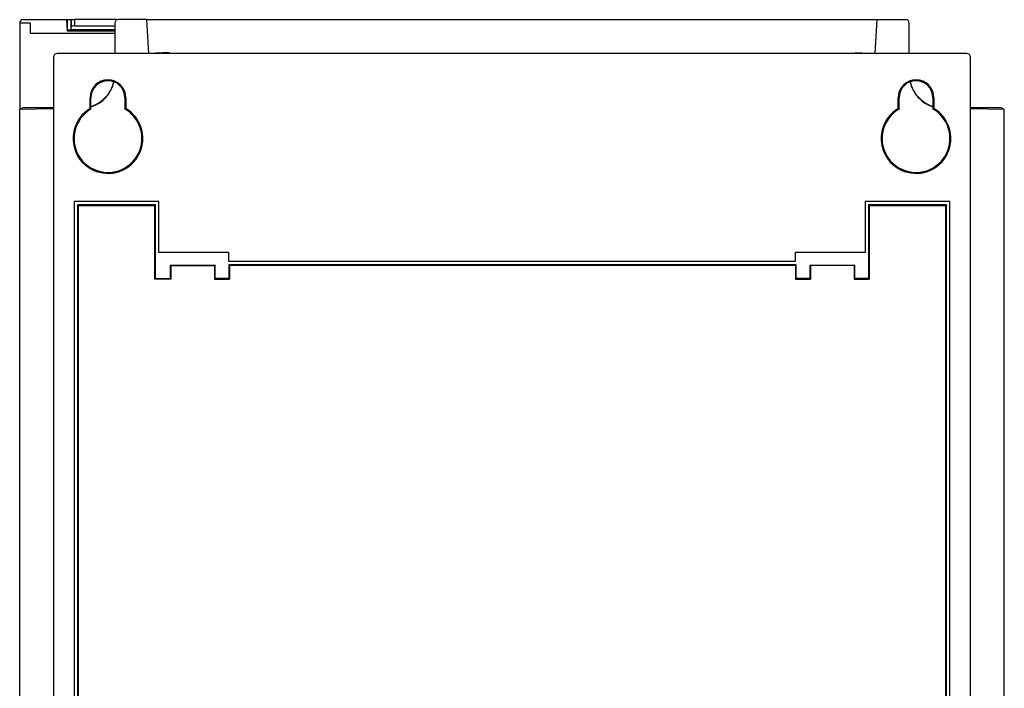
# Model space of a CAD drawing. Header units: inches. Extents: x 357 to 473, y 36 to 194.
# Tile 2 of 2: x 357 to 473, y 115 to 194. Entities that reach past the tile are written whole.
import ezdxf

# ---------------------------------------------------------------- set-up
doc = ezdxf.new("R2010")
doc.units = ezdxf.units.IN
doc.header["$MEASUREMENT"] = 0

# ---------------------------------------------------------------- blocks, each defined once
blk = doc.blocks.new('block 2')
at = {"color": 7, "lineweight": 25}
blk.add_open_spline([(464.97, 184.53), (464.97, 185.69), (464.03, 186.64), (462.86, 186.64), (461.7, 186.64), (460.75, 185.69), (460.75, 184.53)], degree=3, knots=[0, 0, 0, 0, 1, 1, 1, 2, 2, 2, 2], dxfattribs=at)
blk = doc.blocks.new('block 3')
at = {"color": 7, "lineweight": 25}
blk.add_lwpolyline([(460.75, 183.25), (460.75, 184.53)], dxfattribs=at)
blk = doc.blocks.new('block 4')
at = {"color": 7, "lineweight": 25}
blk.add_open_spline([(460.75, 183.25), (458.8, 182.09), (458.17, 179.56), (459.33, 177.61), (460.5, 175.67), (463.03, 175.03), (464.97, 176.2), (466.92, 177.36), (467.56, 179.89), (466.39, 181.84), (466.04, 182.42), (465.56, 182.91), (464.97, 183.25)], degree=3, knots=[0, 0, 0, 0, 1, 1, 1, 2, 2, 2, 3, 3, 3, 4, 4, 4, 4], dxfattribs=at)
blk = doc.blocks.new('block 5')
at = {"color": 7, "lineweight": 25}
blk.add_lwpolyline([(464.97, 184.53), (464.97, 183.25)], dxfattribs=at)
blk = doc.blocks.new('block 6')
at = {"color": 7, "lineweight": 25}
blk.add_open_spline([(369.77, 184.53), (369.77, 185.69), (368.83, 186.64), (367.66, 186.64), (366.5, 186.64), (365.55, 185.69), (365.55, 184.53)], degree=3, knots=[0, 0, 0, 0, 1, 1, 1, 2, 2, 2, 2], dxfattribs=at)
blk = doc.blocks.new('block 7')
at = {"color": 7, "lineweight": 25}
blk.add_lwpolyline([(365.55, 183.25), (365.55, 184.53)], dxfattribs=at)
blk = doc.blocks.new('block 8')
at = {"color": 7, "lineweight": 25}
blk.add_open_spline([(365.55, 183.25), (363.6, 182.09), (362.97, 179.56), (364.13, 177.61), (365.3, 175.67), (367.83, 175.03), (369.77, 176.2), (371.72, 177.36), (372.36, 179.89), (371.19, 181.84), (370.84, 182.42), (370.36, 182.91), (369.77, 183.25)], degree=3, knots=[0, 0, 0, 0, 1, 1, 1, 2, 2, 2, 3, 3, 3, 4, 4, 4, 4], dxfattribs=at)
blk = doc.blocks.new('block 9')
at = {"color": 7, "lineweight": 25}
blk.add_lwpolyline([(369.77, 184.53), (369.77, 183.25)], dxfattribs=at)
blk = doc.blocks.new('block 10')
at = {"color": 7, "lineweight": 25}
blk.add_open_spline([(469.26, 189.33), (469.26, 189.55), (469.08, 189.73), (468.86, 189.73)], degree=3, dxfattribs=at)
blk = doc.blocks.new('block 11')
at = {"color": 7, "lineweight": 25}
blk.add_lwpolyline([(469.26, 48.13), (469.26, 189.33)], dxfattribs=at)
blk = doc.blocks.new('block 28')
at = {"color": 7, "lineweight": 25}
blk.add_lwpolyline([(361.26, 189.33), (361.26, 48.13)], dxfattribs=at)
blk = doc.blocks.new('block 29')
at = {"color": 7, "lineweight": 25}
blk.add_open_spline([(361.66, 189.73), (361.44, 189.73), (361.26, 189.55), (361.26, 189.33)], degree=3, dxfattribs=at)
blk = doc.blocks.new('block 30')
at = {"color": 7, "lineweight": 25}
blk.add_lwpolyline([(468.86, 189.73), (361.66, 189.73)], dxfattribs=at)
blk = doc.blocks.new('block 31')
at = {"color": 7, "lineweight": 25}
blk.add_lwpolyline([(448.62, 165.24), (381.9, 165.24)], dxfattribs=at)
blk = doc.blocks.new('block 32')
at = {"color": 7, "lineweight": 25}
blk.add_lwpolyline([(381.9, 165.24), (381.9, 166.29)], dxfattribs=at)
blk = doc.blocks.new('block 33')
at = {"color": 7, "lineweight": 25}
blk.add_lwpolyline([(381.9, 166.29), (373.66, 166.29)], dxfattribs=at)
blk = doc.blocks.new('block 34')
at = {"color": 7, "lineweight": 25}
blk.add_lwpolyline([(373.66, 166.29), (373.66, 172.29)], dxfattribs=at)
blk = doc.blocks.new('block 35')
at = {"color": 7, "lineweight": 25}
blk.add_lwpolyline([(373.66, 172.29), (363.67, 172.29)], dxfattribs=at)
blk = doc.blocks.new('block 36')
at = {"color": 7, "lineweight": 25}
blk.add_lwpolyline([(363.67, 172.29), (363.67, 66.93)], dxfattribs=at)
blk = doc.blocks.new('block 48')
at = {"color": 7, "lineweight": 25}
blk.add_lwpolyline([(466.85, 66.93), (466.85, 172.29)], dxfattribs=at)
blk = doc.blocks.new('block 49')
at = {"color": 7, "lineweight": 25}
blk.add_lwpolyline([(466.85, 172.29), (456.86, 172.29)], dxfattribs=at)
blk = doc.blocks.new('block 50')
at = {"color": 7, "lineweight": 25}
blk.add_lwpolyline([(456.86, 172.29), (456.86, 166.29)], dxfattribs=at)
blk = doc.blocks.new('block 51')
at = {"color": 7, "lineweight": 25}
blk.add_lwpolyline([(456.86, 166.29), (448.62, 166.29)], dxfattribs=at)
blk = doc.blocks.new('block 52')
at = {"color": 7, "lineweight": 25}
blk.add_lwpolyline([(448.62, 166.29), (448.62, 165.24)], dxfattribs=at)
blk = doc.blocks.new('block 60')
at = {"color": 7, "lineweight": 25}
blk.add_lwpolyline([(369.77, 183.25), (369.71, 183.22), (369.66, 183.19)], dxfattribs=at)
blk = doc.blocks.new('block 61')
at = {"color": 7, "lineweight": 25}
blk.add_lwpolyline([(369.66, 184.53), (369.66, 183.19)], dxfattribs=at)
blk = doc.blocks.new('block 62')
at = {"color": 7, "lineweight": 25}
blk.add_lwpolyline([(369.77, 184.53), (369.66, 184.53)], dxfattribs=at)
blk = doc.blocks.new('block 63')
at = {"color": 7, "lineweight": 25}
blk.add_lwpolyline([(365.55, 183.25), (365.61, 183.22), (365.66, 183.19)], dxfattribs=at)
blk = doc.blocks.new('block 64')
at = {"color": 7, "lineweight": 25}
blk.add_open_spline([(365.66, 183.19), (363.75, 182.09), (363.09, 179.64), (364.2, 177.72), (365.3, 175.81), (367.75, 175.16), (369.66, 176.26), (371.58, 177.37), (372.23, 179.81), (371.13, 181.73), (370.77, 182.33), (370.27, 182.84), (369.66, 183.19)], degree=3, knots=[0, 0, 0, 0, 1, 1, 1, 2, 2, 2, 3, 3, 3, 4, 4, 4, 4], dxfattribs=at)
blk = doc.blocks.new('block 65')
at = {"color": 7, "lineweight": 25}
blk.add_lwpolyline([(365.55, 184.53), (365.66, 184.53)], dxfattribs=at)
blk = doc.blocks.new('block 66')
at = {"color": 7, "lineweight": 25}
blk.add_lwpolyline([(365.66, 183.19), (365.66, 184.53)], dxfattribs=at)
blk = doc.blocks.new('block 67')
at = {"color": 7, "lineweight": 25}
blk.add_open_spline([(369.66, 184.53), (369.66, 185.63), (368.77, 186.53), (367.66, 186.53), (366.56, 186.53), (365.66, 185.63), (365.66, 184.53)], degree=3, knots=[0, 0, 0, 0, 1, 1, 1, 2, 2, 2, 2], dxfattribs=at)
blk = doc.blocks.new('block 68')
at = {"color": 7, "lineweight": 25}
blk.add_lwpolyline([(464.97, 183.25), (464.91, 183.22), (464.86, 183.19)], dxfattribs=at)
blk = doc.blocks.new('block 69')
at = {"color": 7, "lineweight": 25}
blk.add_lwpolyline([(460.75, 183.25), (460.81, 183.22), (460.86, 183.19)], dxfattribs=at)
blk = doc.blocks.new('block 70')
at = {"color": 7, "lineweight": 25}
blk.add_open_spline([(460.86, 183.19), (458.95, 182.08), (458.29, 179.64), (459.4, 177.72), (460.5, 175.81), (462.95, 175.16), (464.87, 176.26), (466.78, 177.37), (467.43, 179.81), (466.33, 181.73), (465.98, 182.34), (465.47, 182.84), (464.86, 183.19)], degree=3, knots=[0, 0, 0, 0, 1, 1, 1, 2, 2, 2, 3, 3, 3, 4, 4, 4, 4], dxfattribs=at)
blk = doc.blocks.new('block 71')
at = {"color": 7, "lineweight": 25}
blk.add_lwpolyline([(464.97, 184.53), (464.86, 184.53)], dxfattribs=at)
blk = doc.blocks.new('block 72')
at = {"color": 7, "lineweight": 25}
blk.add_open_spline([(464.86, 184.53), (464.86, 185.63), (463.97, 186.53), (462.86, 186.53), (461.76, 186.53), (460.86, 185.63), (460.86, 184.53)], degree=3, knots=[0, 0, 0, 0, 1, 1, 1, 2, 2, 2, 2], dxfattribs=at)
blk = doc.blocks.new('block 73')
at = {"color": 7, "lineweight": 25}
blk.add_lwpolyline([(460.75, 184.53), (460.86, 184.53)], dxfattribs=at)
blk = doc.blocks.new('block 74')
at = {"color": 7, "lineweight": 25}
blk.add_lwpolyline([(460.86, 183.19), (460.86, 184.53)], dxfattribs=at)
blk = doc.blocks.new('block 75')
at = {"color": 7, "lineweight": 25}
blk.add_lwpolyline([(464.86, 184.53), (464.86, 183.19)], dxfattribs=at)
blk = doc.blocks.new('block 76')
at = {"color": 7, "lineweight": 25}
blk.add_lwpolyline([(373.26, 171.89), (364.07, 171.89)], dxfattribs=at)
blk = doc.blocks.new('block 77')
at = {"color": 7, "lineweight": 25}
blk.add_lwpolyline([(373.26, 171.89), (373.18, 171.8)], dxfattribs=at)
blk = doc.blocks.new('block 78')
at = {"color": 7, "lineweight": 25}
blk.add_lwpolyline([(373.18, 171.8), (364.15, 171.8)], dxfattribs=at)
blk = doc.blocks.new('block 79')
at = {"color": 7, "lineweight": 25}
blk.add_lwpolyline([(364.07, 171.89), (364.15, 171.8)], dxfattribs=at)
blk = doc.blocks.new('block 86')
at = {"color": 7, "lineweight": 25}
blk.add_lwpolyline([(364.15, 171.8), (364.15, 67.41)], dxfattribs=at)
blk = doc.blocks.new('block 87')
at = {"color": 7, "lineweight": 25}
blk.add_lwpolyline([(373.18, 163.15), (373.18, 171.8)], dxfattribs=at)
blk = doc.blocks.new('block 88')
at = {"color": 7, "lineweight": 25}
blk.add_lwpolyline([(375.07, 163.15), (373.18, 163.15)], dxfattribs=at)
blk = doc.blocks.new('block 89')
at = {"color": 7, "lineweight": 25}
blk.add_lwpolyline([(375.07, 164.74), (375.07, 163.15)], dxfattribs=at)
blk = doc.blocks.new('block 90')
at = {"color": 7, "lineweight": 25}
blk.add_lwpolyline([(375.07, 164.74), (380.22, 164.74)], dxfattribs=at)
blk = doc.blocks.new('block 91')
at = {"color": 7, "lineweight": 25}
blk.add_lwpolyline([(380.22, 164.74), (380.22, 163.15)], dxfattribs=at)
blk = doc.blocks.new('block 92')
at = {"color": 7, "lineweight": 25}
blk.add_lwpolyline([(380.22, 163.15), (381.99, 163.15)], dxfattribs=at)
blk = doc.blocks.new('block 93')
at = {"color": 7, "lineweight": 25}
blk.add_lwpolyline([(381.99, 164.75), (381.99, 163.15)], dxfattribs=at)
blk = doc.blocks.new('block 94')
at = {"color": 7, "lineweight": 25}
blk.add_lwpolyline([(448.67, 164.75), (381.99, 164.75)], dxfattribs=at)
blk = doc.blocks.new('block 95')
at = {"color": 7, "lineweight": 25}
blk.add_lwpolyline([(448.67, 164.75), (448.67, 163.15)], dxfattribs=at)
blk = doc.blocks.new('block 96')
at = {"color": 7, "lineweight": 25}
blk.add_lwpolyline([(448.67, 163.15), (450.43, 163.15)], dxfattribs=at)
blk = doc.blocks.new('block 97')
at = {"color": 7, "lineweight": 25}
blk.add_lwpolyline([(450.43, 164.74), (450.43, 163.15)], dxfattribs=at)
blk = doc.blocks.new('block 98')
at = {"color": 7, "lineweight": 25}
blk.add_lwpolyline([(455.58, 164.74), (450.43, 164.74)], dxfattribs=at)
blk = doc.blocks.new('block 99')
at = {"color": 7, "lineweight": 25}
blk.add_lwpolyline([(455.58, 164.74), (455.58, 163.15)], dxfattribs=at)
blk = doc.blocks.new('block 100')
at = {"color": 7, "lineweight": 25}
blk.add_lwpolyline([(455.58, 163.15), (457.35, 163.15)], dxfattribs=at)
blk = doc.blocks.new('block 101')
at = {"color": 7, "lineweight": 25}
blk.add_lwpolyline([(457.35, 171.8), (457.35, 163.15)], dxfattribs=at)
blk = doc.blocks.new('block 102')
at = {"color": 7, "lineweight": 25}
blk.add_lwpolyline([(466.37, 171.8), (457.35, 171.8)], dxfattribs=at)
blk = doc.blocks.new('block 103')
at = {"color": 7, "lineweight": 25}
blk.add_lwpolyline([(466.37, 67.41), (466.37, 171.8)], dxfattribs=at)
blk = doc.blocks.new('block 117')
at = {"color": 7, "lineweight": 25}
blk.add_lwpolyline([(373.26, 163.24), (373.26, 171.89)], dxfattribs=at)
blk = doc.blocks.new('block 118')
at = {"color": 7, "lineweight": 25}
blk.add_lwpolyline([(373.26, 163.24), (373.18, 163.15)], dxfattribs=at)
blk = doc.blocks.new('block 120')
at = {"color": 7, "lineweight": 25}
blk.add_lwpolyline([(364.07, 171.89), (364.07, 67.33)], dxfattribs=at)
blk = doc.blocks.new('block 121')
at = {"color": 7, "lineweight": 25}
blk.add_lwpolyline([(448.75, 164.84), (381.9, 164.84)], dxfattribs=at)
blk = doc.blocks.new('block 122')
at = {"color": 7, "lineweight": 25}
blk.add_lwpolyline([(448.75, 164.84), (448.67, 164.75)], dxfattribs=at)
blk = doc.blocks.new('block 123')
at = {"color": 7, "lineweight": 25}
blk.add_lwpolyline([(381.9, 164.84), (381.99, 164.75)], dxfattribs=at)
blk = doc.blocks.new('block 124')
at = {"color": 7, "lineweight": 25}
blk.add_lwpolyline([(374.99, 163.24), (375.07, 163.15)], dxfattribs=at)
blk = doc.blocks.new('block 125')
at = {"color": 7, "lineweight": 25}
blk.add_lwpolyline([(373.26, 163.24), (374.99, 163.24)], dxfattribs=at)
blk = doc.blocks.new('block 126')
at = {"color": 7, "lineweight": 25}
blk.add_lwpolyline([(381.9, 164.84), (381.9, 163.24)], dxfattribs=at)
blk = doc.blocks.new('block 127')
at = {"color": 7, "lineweight": 25}
blk.add_lwpolyline([(381.9, 163.24), (381.99, 163.15)], dxfattribs=at)
blk = doc.blocks.new('block 128')
at = {"color": 7, "lineweight": 25}
blk.add_lwpolyline([(380.3, 164.8), (380.22, 164.74)], dxfattribs=at)
blk = doc.blocks.new('block 129')
at = {"color": 7, "lineweight": 25}
blk.add_lwpolyline([(374.99, 164.8), (375.07, 164.74)], dxfattribs=at)
blk = doc.blocks.new('block 130')
at = {"color": 7, "lineweight": 25}
blk.add_lwpolyline([(374.99, 164.8), (380.3, 164.8)], dxfattribs=at)
blk = doc.blocks.new('block 131')
at = {"color": 7, "lineweight": 25}
blk.add_lwpolyline([(381.9, 163.24), (380.3, 163.24)], dxfattribs=at)
blk = doc.blocks.new('block 132')
at = {"color": 7, "lineweight": 25}
blk.add_lwpolyline([(380.3, 163.24), (380.22, 163.15)], dxfattribs=at)
blk = doc.blocks.new('block 133')
at = {"color": 7, "lineweight": 25}
blk.add_lwpolyline([(380.3, 163.24), (380.3, 164.8)], dxfattribs=at)
blk = doc.blocks.new('block 134')
at = {"color": 7, "lineweight": 25}
blk.add_lwpolyline([(374.99, 164.8), (374.99, 163.24)], dxfattribs=at)
blk = doc.blocks.new('block 135')
at = {"color": 7, "lineweight": 25}
blk.add_lwpolyline([(466.45, 171.89), (457.26, 171.89)], dxfattribs=at)
blk = doc.blocks.new('block 136')
at = {"color": 7, "lineweight": 25}
blk.add_lwpolyline([(466.45, 171.89), (466.37, 171.8)], dxfattribs=at)
blk = doc.blocks.new('block 137')
at = {"color": 7, "lineweight": 25}
blk.add_lwpolyline([(457.26, 171.89), (457.35, 171.8)], dxfattribs=at)
blk = doc.blocks.new('block 139')
at = {"color": 7, "lineweight": 25}
blk.add_lwpolyline([(466.45, 67.33), (466.45, 171.89)], dxfattribs=at)
blk = doc.blocks.new('block 140')
at = {"color": 7, "lineweight": 25}
blk.add_lwpolyline([(457.26, 171.89), (457.26, 163.24)], dxfattribs=at)
blk = doc.blocks.new('block 141')
at = {"color": 7, "lineweight": 25}
blk.add_lwpolyline([(457.26, 163.24), (457.35, 163.15)], dxfattribs=at)
blk = doc.blocks.new('block 142')
at = {"color": 7, "lineweight": 25}
blk.add_lwpolyline([(450.35, 164.8), (450.35, 163.24)], dxfattribs=at)
blk = doc.blocks.new('block 143')
at = {"color": 7, "lineweight": 25}
blk.add_lwpolyline([(450.35, 164.8), (450.43, 164.74)], dxfattribs=at)
blk = doc.blocks.new('block 144')
at = {"color": 7, "lineweight": 25}
blk.add_lwpolyline([(450.35, 163.24), (450.43, 163.15)], dxfattribs=at)
blk = doc.blocks.new('block 145')
at = {"color": 7, "lineweight": 25}
blk.add_lwpolyline([(455.66, 164.8), (455.58, 164.74)], dxfattribs=at)
blk = doc.blocks.new('block 146')
at = {"color": 7, "lineweight": 25}
blk.add_lwpolyline([(450.35, 164.8), (455.66, 164.8)], dxfattribs=at)
blk = doc.blocks.new('block 147')
at = {"color": 7, "lineweight": 25}
blk.add_lwpolyline([(448.75, 163.24), (448.75, 164.84)], dxfattribs=at)
blk = doc.blocks.new('block 148')
at = {"color": 7, "lineweight": 25}
blk.add_lwpolyline([(448.75, 163.24), (448.67, 163.15)], dxfattribs=at)
blk = doc.blocks.new('block 149')
at = {"color": 7, "lineweight": 25}
blk.add_lwpolyline([(450.35, 163.24), (448.75, 163.24)], dxfattribs=at)
blk = doc.blocks.new('block 150')
at = {"color": 7, "lineweight": 25}
blk.add_lwpolyline([(455.66, 163.24), (455.58, 163.15)], dxfattribs=at)
blk = doc.blocks.new('block 151')
at = {"color": 7, "lineweight": 25}
blk.add_lwpolyline([(455.66, 163.24), (455.66, 164.8)], dxfattribs=at)
blk = doc.blocks.new('block 152')
at = {"color": 7, "lineweight": 25}
blk.add_lwpolyline([(457.26, 163.24), (455.66, 163.24)], dxfattribs=at)
blk = doc.blocks.new('block 190')
at = {"color": 7, "lineweight": 25}
blk.add_lwpolyline([(374.86, 189.85), (372.46, 189.73)], dxfattribs=at)
blk = doc.blocks.new('block 191')
at = {"color": 7, "lineweight": 25}
blk.add_lwpolyline([(374.86, 189.73), (374.86, 189.85)], dxfattribs=at)
blk = doc.blocks.new('block 192')
at = {"color": 7, "lineweight": 25}
blk.add_lwpolyline([(455.74, 189.85), (458.06, 189.73)], dxfattribs=at)
blk = doc.blocks.new('block 193')
at = {"color": 7, "lineweight": 25}
blk.add_lwpolyline([(455.74, 189.85), (455.74, 189.73)], dxfattribs=at)
blk = doc.blocks.new('block 213')
at = {"color": 7, "lineweight": 25}
blk.add_lwpolyline([(361.26, 183.2), (357.26, 183.13)], dxfattribs=at)
blk = doc.blocks.new('block 214')
at = {"color": 7, "lineweight": 25}
blk.add_open_spline([(365.66, 183.44), (367.03, 183.87), (368.06, 185), (368.37, 186.4)], degree=3, dxfattribs=at)
blk = doc.blocks.new('block 215')
at = {"color": 7, "lineweight": 25}
blk.add_lwpolyline([(368.46, 193.33), (368.46, 189.73)], dxfattribs=at)
blk = doc.blocks.new('block 216')
at = {"color": 7, "lineweight": 25}
blk.add_open_spline([(368.86, 193.73), (368.64, 193.73), (368.46, 193.55), (368.46, 193.33)], degree=3, dxfattribs=at)
blk = doc.blocks.new('block 217')
at = {"color": 7, "lineweight": 25}
blk.add_lwpolyline([(372.25, 193.73), (368.86, 193.73)], dxfattribs=at)
blk = doc.blocks.new('block 218')
at = {"color": 7, "lineweight": 25}
blk.add_lwpolyline([(372.46, 189.73), (372.25, 193.73)], dxfattribs=at)
blk = doc.blocks.new('block 220')
at = {"color": 7, "lineweight": 25}
blk.add_lwpolyline([(357.26, 47.92), (357.26, 183.13)], dxfattribs=at)
blk = doc.blocks.new('block 221')
at = {"color": 7, "lineweight": 25}
blk.add_lwpolyline([(458.06, 189.73), (458.27, 193.73)], dxfattribs=at)
blk = doc.blocks.new('block 222')
at = {"color": 7, "lineweight": 25}
blk.add_lwpolyline([(458.27, 193.73), (461.66, 193.73)], dxfattribs=at)
blk = doc.blocks.new('block 223')
at = {"color": 7, "lineweight": 25}
blk.add_open_spline([(462.06, 193.33), (462.06, 193.55), (461.88, 193.73), (461.66, 193.73)], degree=3, dxfattribs=at)
blk = doc.blocks.new('block 224')
at = {"color": 7, "lineweight": 25}
blk.add_lwpolyline([(462.06, 189.73), (462.06, 193.33)], dxfattribs=at)
blk = doc.blocks.new('block 225')
at = {"color": 7, "lineweight": 25}
blk.add_open_spline([(462.16, 186.4), (462.46, 185), (463.5, 183.87), (464.86, 183.44)], degree=3, dxfattribs=at)
blk = doc.blocks.new('block 226')
at = {"color": 7, "lineweight": 25}
blk.add_lwpolyline([(473.26, 183.13), (469.26, 183.2)], dxfattribs=at)
blk = doc.blocks.new('block 227')
at = {"color": 7, "lineweight": 25}
blk.add_lwpolyline([(473.26, 47.73), (473.26, 183.13)], dxfattribs=at)
blk = doc.blocks.new('block 241')
at = {"color": 7, "lineweight": 25}
blk.add_lwpolyline([(372.25, 193.73), (458.27, 193.73)], dxfattribs=at)
blk = doc.blocks.new('block 243')
at = {"color": 7, "lineweight": 25}
blk.add_open_spline([(462.17, 186.4), (462.5, 185.03), (463.52, 183.93), (464.86, 183.51)], degree=3, dxfattribs=at)
blk = doc.blocks.new('block 244')
at = {"color": 7, "lineweight": 25}
blk.add_lwpolyline([(472.86, 183.33), (469.26, 183.33)], dxfattribs=at)
blk = doc.blocks.new('block 245')
at = {"color": 7, "lineweight": 25}
blk.add_open_spline([(473.21, 183.13), (473.13, 183.25), (473, 183.33), (472.86, 183.33)], degree=3, dxfattribs=at)
blk = doc.blocks.new('block 246')
at = {"color": 7, "lineweight": 25}
blk.add_open_spline([(357.66, 183.33), (357.52, 183.33), (357.39, 183.25), (357.32, 183.13)], degree=3, dxfattribs=at)
blk = doc.blocks.new('block 247')
at = {"color": 7, "lineweight": 25}
blk.add_lwpolyline([(361.26, 183.33), (357.66, 183.33)], dxfattribs=at)
blk = doc.blocks.new('block 248')
at = {"color": 7, "lineweight": 25}
blk.add_open_spline([(365.66, 183.51), (367, 183.93), (368.03, 185.03), (368.35, 186.4)], degree=3, dxfattribs=at)
blk = doc.blocks.new('block 249')
at = {"color": 7, "lineweight": 25}
blk.add_lwpolyline([(368.69, 193.73), (368.68, 193.68)], dxfattribs=at)
blk = doc.blocks.new('block 253')
at = {"color": 7, "lineweight": 25}
blk.add_lwpolyline([(358.52, 193.33), (357.26, 193.33)], dxfattribs=at)
blk = doc.blocks.new('block 254')
at = {"color": 7, "lineweight": 25}
blk.add_lwpolyline([(358.52, 192.1), (358.52, 193.33)], dxfattribs=at)
blk = doc.blocks.new('block 255')
at = {"color": 7, "lineweight": 25}
blk.add_lwpolyline([(368.46, 192.1), (358.52, 192.1)], dxfattribs=at)
blk = doc.blocks.new('block 256')
at = {"color": 7, "lineweight": 25}
blk.add_lwpolyline([(357.26, 193.33), (357.26, 183.13)], dxfattribs=at)
blk = doc.blocks.new('block 257')
at = {"color": 7, "lineweight": 25}
blk.add_open_spline([(357.66, 193.73), (357.44, 193.73), (357.26, 193.55), (357.26, 193.33)], degree=3, dxfattribs=at)
blk = doc.blocks.new('block 258')
at = {"color": 7, "lineweight": 25}
blk.add_lwpolyline([(357.66, 193.73), (362.79, 193.73)], dxfattribs=at)
blk = doc.blocks.new('block 259')
at = {"color": 7, "lineweight": 25}
blk.add_lwpolyline([(362.79, 193.73), (362.86, 192.37)], dxfattribs=at)
blk = doc.blocks.new('block 260')
at = {"color": 7, "lineweight": 25}
blk.add_lwpolyline([(368.46, 192.37), (362.86, 192.37)], dxfattribs=at)
blk = doc.blocks.new('block 261')
at = {"color": 7, "lineweight": 25}
blk.add_lwpolyline([(363.72, 193.01), (368.46, 193.01)], dxfattribs=at)
blk = doc.blocks.new('block 262')
at = {"color": 7, "lineweight": 25}
blk.add_lwpolyline([(363.72, 193.73), (363.72, 193.01)], dxfattribs=at)
blk = doc.blocks.new('block 263')
at = {"color": 7, "lineweight": 25}
blk.add_lwpolyline([(368.69, 193.73), (363.72, 193.73)], dxfattribs=at)
blk = doc.blocks.new('block 264')
at = {"color": 7, "lineweight": 25}
blk.add_lwpolyline([(363.31, 192.57), (368.46, 192.57)], dxfattribs=at)
blk = doc.blocks.new('block 265')
at = {"color": 7, "lineweight": 25}
blk.add_lwpolyline([(363.31, 192.57), (363.32, 192.86)], dxfattribs=at)
blk = doc.blocks.new('block 266')
at = {"color": 7, "lineweight": 25}
blk.add_open_spline([(363.72, 193.01), (363.5, 193.01), (363.32, 192.94), (363.32, 192.86)], degree=3, dxfattribs=at)
blk = doc.blocks.new('block 267')
at = {"color": 7, "lineweight": 25}
blk.add_lwpolyline([(363.32, 193.73), (363.32, 192.86)], dxfattribs=at)
blk = doc.blocks.new('block 268')
at = {"color": 7, "lineweight": 25}
blk.add_lwpolyline([(363.32, 193.73), (363.72, 193.73)], dxfattribs=at)
blk = doc.blocks.new('block 269')
at = {"color": 7, "lineweight": 25}
blk.add_lwpolyline([(363.27, 192.53), (363.31, 192.57)], dxfattribs=at)
blk = doc.blocks.new('block 270')
at = {"color": 7, "lineweight": 25}
blk.add_lwpolyline([(363.27, 193.73), (363.27, 192.53)], dxfattribs=at)
blk = doc.blocks.new('block 271')
at = {"color": 7, "lineweight": 25}
blk.add_lwpolyline([(363.27, 193.73), (363.32, 193.73)], dxfattribs=at)
blk = doc.blocks.new('block 272')
at = {"color": 7, "lineweight": 25}
blk.add_lwpolyline([(362.87, 192.53), (362.85, 192.53)], dxfattribs=at)
blk = doc.blocks.new('block 273')
at = {"color": 7, "lineweight": 25}
blk.add_open_spline([(362.87, 192.53), (363.09, 192.53), (363.26, 192.53), (363.27, 192.53)], degree=3, dxfattribs=at)
blk = doc.blocks.new('block 274')
at = {"color": 7, "lineweight": 25}
blk.add_lwpolyline([(368.46, 192.5), (362.85, 192.5)], dxfattribs=at)
blk = doc.blocks.new('block 275')
at = {"color": 7, "lineweight": 25}
blk.add_lwpolyline([(362.87, 193.73), (362.87, 192.53)], dxfattribs=at)
blk = doc.blocks.new('block 276')
at = {"color": 7, "lineweight": 25}
blk.add_lwpolyline([(362.87, 193.73), (363.27, 193.73)], dxfattribs=at)
blk = doc.blocks.new('block 277')
at = {"color": 7, "lineweight": 25}
blk.add_lwpolyline([(362.79, 193.73), (362.87, 193.73)], dxfattribs=at)

msp = doc.modelspace()

# ---------------------------------------------------------------- block references
for name in ['block 257', 'block 258', 'block 259', 'block 277', 'block 275', 'block 276', 'block 270', 'block 271', 'block 267', 'block 268', 'block 262', 'block 263', 'block 216', 'block 249', 'block 217', 'block 218', 'block 241', 'block 221', 'block 222', 'block 223', 'block 253', 'block 256', 'block 254', 'block 269', 'block 265', 'block 264', 'block 266', 'block 261', 'block 215', 'block 224', 'block 255', 'block 272', 'block 274', 'block 260', 'block 273', 'block 29', 'block 28', 'block 30', 'block 190', 'block 191', 'block 192', 'block 193', 'block 10', 'block 11', 'block 6', 'block 67', 'block 214', 'block 248', 'block 2', 'block 72', 'block 225', 'block 243', 'block 7', 'block 65', 'block 66', 'block 61', 'block 62', 'block 9', 'block 3', 'block 73', 'block 74', 'block 71', 'block 75', 'block 5', 'block 246', 'block 247', 'block 244', 'block 245', 'block 213', 'block 220', 'block 8', 'block 64', 'block 63', 'block 60', 'block 4', 'block 70', 'block 69', 'block 68', 'block 226', 'block 227', 'block 35', 'block 36', 'block 76', 'block 79', 'block 120', 'block 78', 'block 86', 'block 77', 'block 87', 'block 117', 'block 34', 'block 49', 'block 50', 'block 135', 'block 137', 'block 140', 'block 101', 'block 102', 'block 136', 'block 103', 'block 139', 'block 48', 'block 33', 'block 32', 'block 51', 'block 52', 'block 129', 'block 130', 'block 134', 'block 89', 'block 90', 'block 128', 'block 91', 'block 133', 'block 31', 'block 121', 'block 123', 'block 126', 'block 93', 'block 94', 'block 122', 'block 95', 'block 147', 'block 142', 'block 143', 'block 146', 'block 97', 'block 98', 'block 145', 'block 99', 'block 151', 'block 118', 'block 88', 'block 125', 'block 124', 'block 132', 'block 92', 'block 131', 'block 127', 'block 148', 'block 96', 'block 149', 'block 144', 'block 150', 'block 100', 'block 152', 'block 141']:
    msp.add_blockref(name, (0, 0))

doc.saveas('drawing.dxf')
